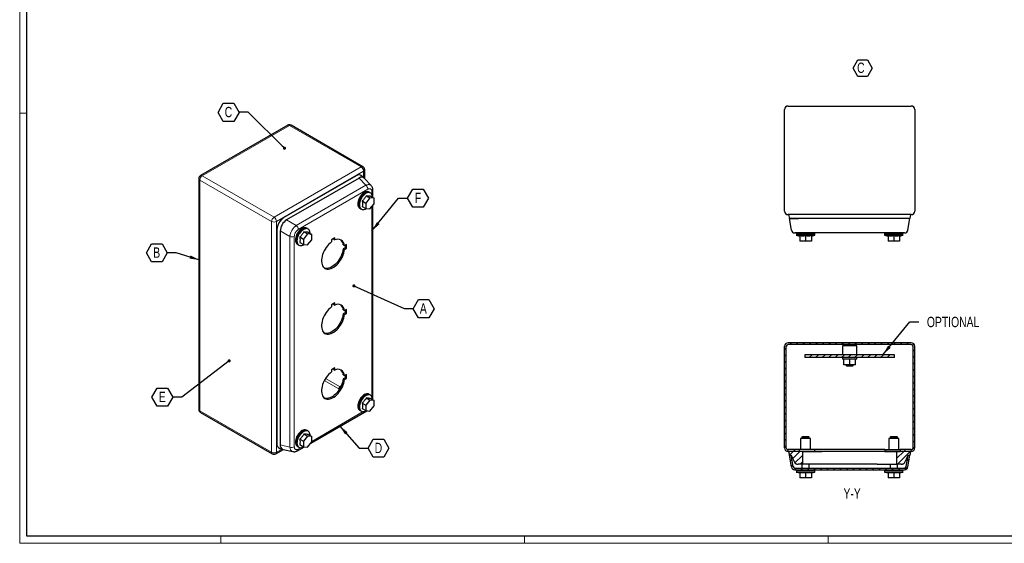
# Model space of a CAD drawing. Header units: millimetres. Extents: x 0 to 1189, y 0 to 841.
# Tile 1 of 3: x 0 to 681, y 0 to 362. Entities that reach past the tile are written whole.
import ezdxf

# ---------------------------------------------------------------- set-up
doc = ezdxf.new("R2010")
doc.units = ezdxf.units.MM
doc.layers.add('SLD-0_0', color=7, linetype='Continuous')
doc.styles.add('SLDTEXTSTYLE4', font='TXT', dxfattribs={"width": 0.75})
doc.dimstyles.new('SLDDIMSTYLE3', dxfattribs={"dimtxt": 0.18, "dimasz": 2.17094, "dimexe": 0, "dimexo": 0.0625, "dimgap": 0, "dimtad": 0, "dimtih": 1, "dimtoh": 1, "dimdec": 0, "dimrnd": 1e-09, "dimzin": 0, "dimdsep": 46, "dimtxsty": 'Standard', "dimblk1": 'DOT', "dimblk2": 'DOT', "dimsah": 1, "dimcen": 0.09, "dimadec": 0, "dimazin": 0, "dimtfac": 2.17094, "dimtdec": 0, "dimtofl": 0, "dimtmove": 0, "dimatfit": 3, "dimldrblk": 'DOT', "dimfxl": 1, "dimfrac": 2, "dimtolj": 1, "dimtzin": 0, "dimarcsym": 0})
doc.dimstyles.new('SLDDIMSTYLE4', dxfattribs={"dimtxt": 0.18, "dimasz": 7.055556, "dimexe": 0, "dimexo": 0.0625, "dimgap": 0, "dimtad": 0, "dimtih": 1, "dimtoh": 1, "dimdec": 0, "dimrnd": 1e-09, "dimzin": 0, "dimdsep": 46, "dimtxsty": 'Standard', "dimsah": 1, "dimcen": 0.09, "dimadec": 0, "dimazin": 0, "dimtfac": 7.055556, "dimtdec": 0, "dimtofl": 0, "dimtmove": 0, "dimatfit": 3, "dimfxl": 1, "dimfrac": 2, "dimtolj": 1, "dimtzin": 0, "dimarcsym": 0})

# ---------------------------------------------------------------- blocks, each defined once
blk = doc.blocks.new('SW_NOTE_0_6')
at = {"layer": 'SLD-0_0', "color": 0}
for p, q in [((-2.81, 5.32), (0.49, 11.05)), ((0.49, 11.05), (7.11, 11.05)), ((7.11, 11.05), (10.41, 5.32)), ((0.49, -0.4), (-2.81, 5.32)), ((10.41, 5.32), (7.11, -0.4)), ((7.11, -0.4), (0.49, -0.4))]:
    blk.add_line(p, q, dxfattribs=at)
at = {"layer": 'SLD-0_0', "color": 0, "insert": (0, 9.21), "char_height": 7.14, "attachment_point": 1, "style": 'SLDTEXTSTYLE4'}
blk.add_mtext('C', dxfattribs=at)
blk = doc.blocks.new('SW_NOTE_0_12')
at = {"layer": 'SLD-0_0', "color": 0}
for p, q in [((-14.45, -0.12), (-10.84, 6.14)), ((-10.84, 6.14), (-3.61, 6.14)), ((-3.61, 6.14), (0, -0.12)), ((-10.84, -6.38), (-14.45, -0.12)), ((-3.61, -6.38), (-10.84, -6.38)), ((0, -0.12), (-3.61, -6.38))]:
    blk.add_line(p, q, dxfattribs=at)
at = {"layer": 'SLD-0_0', "color": 0, "insert": (-7.3, 3.66), "char_height": 7.14, "attachment_point": 2, "style": 'SLDTEXTSTYLE4'}
blk.add_mtext('C', dxfattribs=at)
blk = doc.blocks.new('_Dot')
at = {"color": 0, "linetype": 'ByBlock', "lineweight": -2}
blk.add_line((-0.5, 0), (-1, 0), dxfattribs=at)
at = {"color": 0, "linetype": 'ByBlock', "const_width": 0.5}
blk.add_lwpolyline([(-0.25, 0, 1), (0.25, 0, 1)], format="xyb", close=True, dxfattribs=at)
blk = doc.blocks.new('SW_NOTE_0_13')
at = {"layer": 'SLD-0_0', "color": 0}
for p, q in [((-14.45, -0.12), (-10.84, 6.14)), ((-10.84, 6.14), (-3.61, 6.14)), ((-3.61, 6.14), (0, -0.12)), ((-10.84, -6.38), (-14.45, -0.12)), ((-3.61, -6.38), (-10.84, -6.38)), ((0, -0.12), (-3.61, -6.38))]:
    blk.add_line(p, q, dxfattribs=at)
at = {"layer": 'SLD-0_0', "color": 0, "insert": (-7.28, 3.66), "char_height": 7.14, "attachment_point": 2, "style": 'SLDTEXTSTYLE4'}
blk.add_mtext('B', dxfattribs=at)
blk = doc.blocks.new('SW_NOTE_0_14')
at = {"layer": 'SLD-0_0', "color": 0}
for p, q in [((-14.45, -0.12), (-10.84, 6.14)), ((-10.84, 6.14), (-3.61, 6.14)), ((-3.61, 6.14), (0, -0.12)), ((-10.84, -6.38), (-14.45, -0.12)), ((-3.61, -6.38), (-10.84, -6.38)), ((0, -0.12), (-3.61, -6.38))]:
    blk.add_line(p, q, dxfattribs=at)
at = {"layer": 'SLD-0_0', "color": 0, "insert": (-7.21, 3.66), "char_height": 7.14, "attachment_point": 2, "style": 'SLDTEXTSTYLE4'}
blk.add_mtext('E', dxfattribs=at)
blk = doc.blocks.new('SW_NOTE_0_15')
at = {"layer": 'SLD-0_0', "color": 0}
for p, q in [((0, -0.12), (3.61, 6.14)), ((3.61, 6.14), (10.84, 6.14)), ((10.84, 6.14), (14.45, -0.12)), ((3.61, -6.38), (0, -0.12)), ((10.84, -6.38), (3.61, -6.38)), ((14.45, -0.12), (10.84, -6.38))]:
    blk.add_line(p, q, dxfattribs=at)
at = {"layer": 'SLD-0_0', "color": 0, "insert": (7.14, 3.66), "char_height": 7.14, "attachment_point": 2, "style": 'SLDTEXTSTYLE4'}
blk.add_mtext('D', dxfattribs=at)
blk = doc.blocks.new('SW_NOTE_0_16')
at = {"layer": 'SLD-0_0', "color": 0}
for p, q in [((0, -0.12), (3.61, 6.14)), ((3.61, 6.14), (10.84, 6.14)), ((10.84, 6.14), (14.45, -0.12)), ((3.61, -6.38), (0, -0.12)), ((10.84, -6.38), (3.61, -6.38)), ((14.45, -0.12), (10.84, -6.38))]:
    blk.add_line(p, q, dxfattribs=at)
at = {"layer": 'SLD-0_0', "color": 0, "insert": (6.94, 3.66), "char_height": 7.14, "attachment_point": 2, "style": 'SLDTEXTSTYLE4'}
blk.add_mtext('A', dxfattribs=at)
blk = doc.blocks.new('SW_NOTE_0_17')
at = {"layer": 'SLD-0_0', "color": 0}
for p, q in [((0, -0.12), (3.61, 6.14)), ((3.61, 6.14), (10.84, 6.14)), ((10.84, 6.14), (14.45, -0.12)), ((3.61, -6.38), (0, -0.12)), ((10.84, -6.38), (3.61, -6.38)), ((14.45, -0.12), (10.84, -6.38))]:
    blk.add_line(p, q, dxfattribs=at)
at = {"layer": 'SLD-0_0', "color": 0, "insert": (7.15, 3.66), "char_height": 7.14, "attachment_point": 2, "style": 'SLDTEXTSTYLE4'}
blk.add_mtext('F', dxfattribs=at)

msp = doc.modelspace()

# ---------------------------------------------------------------- hatches: boundary and pattern name
at = {"linetype": 'Continuous', "lineweight": 18}
h = msp.add_hatch(dxfattribs=at)
h.set_pattern_fill('ANSI31', style=0)
edge = h.paths.add_edge_path(flags=0)
edge.add_line((528.813, 135.998), (528.813, 65.798))
edge.add_arc((531.213, 65.798), 2.4, 180, 270)
edge.add_line((531.213, 63.398), (538.813, 63.398))
edge.add_line((538.813, 63.398), (538.813, 64.598))
edge.add_line((538.813, 64.598), (531.213, 64.598))
edge.add_arc((531.213, 65.798), 1.2, 180, 270, ccw=False)
edge.add_line((530.013, 65.798), (530.013, 135.998))
edge.add_arc((531.213, 135.998), 1.2, 90, 180, ccw=False)
edge.add_line((531.213, 137.198), (616.413, 137.198))
edge.add_arc((616.413, 135.998), 1.2, 0, 90, ccw=False)
edge.add_line((617.613, 135.998), (617.613, 65.798))
edge.add_arc((616.413, 65.798), 1.2, 270, 360, ccw=False)
edge.add_line((616.413, 64.598), (608.813, 64.598))
edge.add_line((608.813, 64.598), (608.813, 63.398))
edge.add_line((608.813, 63.398), (616.413, 63.398))
edge.add_arc((616.413, 65.798), 2.4, 270, 360)
edge.add_line((618.813, 65.798), (618.813, 135.998))
edge.add_arc((616.413, 135.998), 2.4, 0, 90)
edge.add_line((616.413, 138.398), (531.213, 138.398))
edge.add_arc((531.213, 135.998), 2.4, 90, 180)
h = msp.add_hatch(dxfattribs=at)
h.set_pattern_fill('ANSI31', style=0)
h.paths.add_polyline_path([(604.813, 130.198), (542.813, 130.198), (542.813, 128.198), (604.813, 128.198)], flags=0)
h = msp.add_hatch(dxfattribs=at)
h.set_pattern_fill('ANSI31', style=0)
edge = h.paths.add_edge_path(flags=0)
edge.add_line((541.103, 54.67), (541.103, 63.398))
edge.add_line((541.103, 63.398), (531.552, 63.398))
edge.add_line((531.552, 63.398), (532.105, 60.698))
edge.add_line((532.105, 60.698), (533.367, 60.698))
edge.add_spline(control_points=[(533.367, 60.698), (534.137, 59.07), (534.908, 57.442), (535.678, 55.814), (536.019, 55.095), (536.691, 54.67), (537.486, 54.67), (537.692, 54.67), (537.897, 54.67), (538.103, 54.67)], knot_values=[0, 0, 0, 0, 0.652778, 0.652778, 0.652778, 0.9255103, 0.9255103, 0.9255103, 1, 1, 1, 1], weights=[1, 1, 1, 1, 0.896625, 0.896625, 1, 1, 1, 1], degree=3, periodic=0)
edge.add_line((538.103, 54.67), (541.103, 54.67))
h = msp.add_hatch(dxfattribs=at)
h.set_pattern_fill('ANSI31', style=0)
edge = h.paths.add_edge_path(flags=0)
edge.add_line((606.523, 63.398), (606.523, 54.67))
edge.add_line((606.523, 54.67), (609.523, 54.67))
edge.add_spline(control_points=[(609.523, 54.67), (609.728, 54.67), (609.934, 54.67), (610.139, 54.67), (610.935, 54.67), (611.607, 55.095), (611.947, 55.814), (612.718, 57.442), (613.488, 59.07), (614.259, 60.698)], knot_values=[0, 0, 0, 0, 0.0744897, 0.0744897, 0.0744897, 0.347222, 0.347222, 0.347222, 1, 1, 1, 1], weights=[1, 1, 1, 1, 0.896625, 0.896625, 1, 1, 1, 1], degree=3, periodic=0)
edge.add_line((614.259, 60.698), (615.52, 60.698))
edge.add_line((615.52, 60.698), (616.074, 63.398))
edge.add_line((616.074, 63.398), (606.523, 63.398))
h = msp.add_hatch(dxfattribs=at)
h.set_pattern_fill('ANSI31', style=0)
edge = h.paths.add_edge_path(flags=0)
edge.add_line((535.915, 50.698), (611.711, 50.698))
edge.add_arc((611.711, 53.098), 2.4, 270, 350)
edge.add_line((614.074, 52.681), (615.488, 60.698))
edge.add_line((615.488, 60.698), (614.269, 60.698))
edge.add_line((614.269, 60.698), (612.892, 52.89))
edge.add_arc((611.711, 53.098), 1.2, 270, 350, ccw=False)
edge.add_line((611.711, 51.898), (535.915, 51.898))
edge.add_arc((535.915, 53.098), 1.2, 190, 270, ccw=False)
edge.add_line((534.733, 52.89), (533.356, 60.698))
edge.add_line((533.356, 60.698), (532.138, 60.698))
edge.add_line((532.138, 60.698), (533.551, 52.681))
edge.add_arc((535.915, 53.098), 2.4, 190, 270)

# ---------------------------------------------------------------- linework, layer by layer
at = {"color": 7, "linetype": 'Continuous', "lineweight": 18}
for p, q in [((0.003, 840.919), (0.003, -0.081)), ((5.003, 296.919), (0.003, 296.919)), ((1184.003, 4.919), (5.003, 4.919)), ((139.003, 4.919), (139.003, -0.081)), ((349.003, 4.919), (349.003, -0.081)), ((559.003, 4.919), (559.003, -0.081)), ((0.003, -0.081), (1189.003, -0.081))]:
    msp.add_line(p, q, dxfattribs=at)
at = {"color": 7, "linetype": 'Continuous', "lineweight": 25}
for p, q in [((5.003, 4.919), (5.003, 835.919)), ((528.813, 229.343), (528.813, 299.543)), ((531.213, 301.943), (616.413, 301.943)), ((618.813, 299.543), (618.813, 229.343)), ((185.269, 288.683), (125.023, 253.904)), ((237.307, 260.027), (187.668, 288.683)), ((232.726, 253.761), (182.637, 224.845)), ((234.636, 252.207), (184.547, 223.291)), ((238.193, 252.207), (236.609, 253.749)), ((238.268, 252.105), (238.197, 252.178)), ((243.064, 246.966), (238.269, 252.104)), ((238.507, 251.849), (238.507, 257.949)), ((123.823, 251.826), (123.823, 92.437)), ((242.189, 238.451), (239.36, 234.933)), ((239.674, 239.903), (242.189, 238.451)), ((241.853, 242.263), (241.428, 242.508)), ((242.136, 242.042), (241.828, 242.22)), ((245.017, 238.198), (242.189, 238.451)), ((242.503, 239.65), (245.017, 238.198)), ((244.163, 238.691), (244.163, 243.857)), ((236.846, 236.384), (239.36, 234.933)), ((236.846, 232.613), (239.36, 231.161)), ((239.36, 234.933), (239.36, 231.161)), ((242.189, 230.908), (245.017, 234.427)), ((244.163, 99.063), (244.163, 233.364)), ((245.017, 234.427), (245.017, 238.198)), ((235.029, 231.423), (235.453, 231.178)), ((235.478, 231.221), (235.786, 231.044)), ((239.36, 231.161), (242.189, 230.908)), ((616.413, 226.943), (531.213, 226.943)), ((531.552, 226.943), (532.105, 224.243)), ((538.394, 226.943), (531.552, 226.943)), ((538.313, 226.943), (538.313, 226.943)), ((609.231, 226.943), (538.394, 226.943)), ((616.074, 226.943), (609.231, 226.943)), ((609.313, 226.943), (609.313, 226.943)), ((615.52, 224.243), (616.074, 226.943)), ((538.394, 224.243), (532.105, 224.243)), ((533.551, 216.226), (532.138, 224.243)), ((532.138, 224.243), (538.358, 224.243)), ((609.231, 224.243), (538.394, 224.243)), ((615.52, 224.243), (609.231, 224.243)), ((615.488, 224.243), (609.268, 224.243)), ((614.074, 216.226), (615.488, 224.243)), ((177.799, 216.464), (177.799, 68.804)), ((180.099, 215.588), (180.099, 67.928)), ((193.712, 211.484), (196.227, 210.032)), ((199.055, 213.551), (196.227, 210.032)), ((196.541, 215.002), (199.055, 213.551)), ((198.719, 217.363), (198.295, 217.608)), ((199.002, 217.142), (198.694, 217.32)), ((201.883, 213.298), (199.055, 213.551)), ((199.369, 214.749), (201.883, 213.298)), ((201.883, 209.526), (201.883, 213.298)), ((536.913, 214.243), (536.913, 213.643)), ((549.713, 213.643), (536.913, 213.643)), ((536.913, 212.643), (539.313, 212.045)), ((549.713, 212.643), (536.913, 212.643)), ((536.963, 213.643), (536.963, 212.643)), ((539.313, 212.199), (539.313, 208.643)), ((607.854, 214.243), (539.771, 214.243)), ((543.313, 212.199), (543.313, 208.643)), ((547.313, 212.045), (549.713, 212.643)), ((547.313, 212.199), (547.313, 208.643)), ((549.663, 212.643), (549.663, 213.643)), ((549.713, 213.643), (549.713, 214.243)), ((597.913, 214.243), (597.913, 213.643)), ((610.713, 213.643), (597.913, 213.643)), ((597.913, 212.643), (600.313, 212.045)), ((610.713, 212.643), (597.913, 212.643)), ((597.963, 213.643), (597.963, 212.643)), ((600.313, 212.199), (600.313, 208.643)), ((604.313, 212.199), (604.313, 208.643)), ((608.313, 212.045), (610.713, 212.643)), ((608.313, 212.199), (608.313, 208.643)), ((610.663, 212.643), (610.663, 213.643)), ((610.713, 213.643), (610.713, 214.243)), ((191.895, 206.522), (192.32, 206.278)), ((192.345, 206.321), (192.653, 206.143)), ((193.712, 207.712), (196.227, 206.261)), ((196.227, 210.032), (196.227, 206.261)), ((196.227, 206.261), (199.055, 206.008)), ((199.055, 206.008), (201.883, 209.526)), ((217.829, 210.981), (215.495, 209.634)), ((215.495, 209.634), (215.495, 208.065)), ((216.98, 210.491), (216.98, 209.902)), ((216.98, 209.902), (217.829, 209.412)), ((217.829, 209.412), (217.829, 210.981)), ((223.718, 206.011), (224.567, 205.521)), ((225.925, 206.306), (224.567, 205.521)), ((225.077, 205.816), (225.077, 204.101)), ((225.925, 203.611), (225.925, 206.306)), ((543.313, 208.643), (539.313, 208.643)), ((547.313, 208.643), (543.313, 208.643)), ((604.313, 208.643), (600.313, 208.643)), ((608.313, 208.643), (604.313, 208.643)), ((225.077, 204.101), (223.718, 203.317)), ((223.718, 203.317), (224.567, 202.827)), ((224.567, 202.827), (225.925, 203.611)), ((225.077, 204.101), (225.925, 203.611)), ((217.829, 166.071), (215.495, 164.724)), ((215.495, 164.724), (215.495, 163.156)), ((216.98, 165.582), (216.98, 164.993)), ((216.98, 164.993), (217.829, 164.503)), ((217.829, 164.503), (217.829, 166.071)), ((223.718, 161.102), (224.567, 160.612)), ((225.077, 159.191), (223.718, 158.407)), ((223.718, 158.407), (224.567, 157.917)), ((225.925, 161.396), (224.567, 160.612)), ((224.567, 157.917), (225.925, 158.701)), ((225.077, 160.906), (225.077, 159.191)), ((225.077, 159.191), (225.925, 158.701)), ((225.925, 158.701), (225.925, 161.396)), ((616.413, 138.398), (531.213, 138.398)), ((616.413, 137.198), (531.213, 137.198)), ((568.813, 136.198), (568.813, 130.198)), ((578.813, 136.198), (568.813, 136.198)), ((570.813, 137.198), (570.813, 136.198)), ((576.813, 136.198), (576.813, 137.198)), ((578.813, 130.198), (578.813, 136.198)), ((528.813, 65.798), (528.813, 135.998)), ((530.013, 65.798), (530.013, 135.998)), ((542.813, 130.198), (542.813, 128.198)), ((604.813, 130.198), (542.813, 130.198)), ((604.813, 128.198), (604.813, 130.198)), ((617.613, 65.798), (617.613, 135.998)), ((618.813, 65.798), (618.813, 135.998)), ((604.813, 128.198), (542.813, 128.198)), ((568.813, 128.198), (568.813, 127.198)), ((578.813, 127.198), (568.813, 127.198)), ((569.813, 123.198), (569.813, 127.198)), ((573.813, 123.198), (569.813, 123.198)), ((571.313, 123.198), (571.313, 122.698)), ((571.313, 122.698), (571.813, 122.198)), ((571.313, 122.698), (576.313, 122.698)), ((573.813, 123.198), (573.813, 127.198)), ((577.813, 123.198), (573.813, 123.198)), ((575.813, 122.198), (576.313, 122.698)), ((576.313, 122.698), (576.313, 123.198)), ((577.813, 123.198), (577.813, 127.198)), ((578.813, 127.198), (578.813, 128.198)), ((217.829, 121.162), (215.495, 119.815)), ((215.495, 119.815), (215.495, 118.246)), ((216.98, 120.672), (216.98, 120.083)), ((216.98, 120.083), (217.829, 119.593)), ((217.829, 119.593), (217.829, 121.162)), ((223.718, 116.192), (224.567, 115.702)), ((225.925, 116.486), (224.567, 115.702)), ((225.077, 115.996), (225.077, 114.281)), ((225.925, 113.792), (225.925, 116.486)), ((575.813, 122.198), (571.813, 122.198)), ((225.077, 114.281), (223.718, 113.497)), ((223.718, 113.497), (224.567, 113.007)), ((224.567, 113.007), (225.925, 113.792)), ((225.077, 114.281), (225.925, 113.792)), ((220.551, 105.909), (220.551, 105.586)), ((222.246, 108.521), (221.965, 108.359)), ((241.853, 102.635), (241.428, 102.88)), ((242.136, 102.414), (241.828, 102.592)), ((236.846, 96.756), (239.36, 95.304)), ((242.189, 98.823), (239.36, 95.304)), ((239.36, 95.304), (239.36, 91.533)), ((239.674, 100.274), (242.189, 98.823)), ((245.017, 98.57), (242.189, 98.823)), ((242.503, 100.021), (245.017, 98.57)), ((245.017, 94.798), (245.017, 98.57)), ((125.023, 90.359), (174.662, 61.703)), ((201.291, 69.161), (239.952, 91.48)), ((235.029, 91.794), (235.453, 91.549)), ((235.478, 91.593), (235.786, 91.415)), ((236.846, 92.984), (239.36, 91.533)), ((239.36, 91.533), (242.189, 91.28)), ((242.189, 91.28), (245.017, 94.798)), ((196.541, 75.374), (199.055, 73.922)), ((198.719, 77.734), (198.295, 77.979)), ((199.002, 77.513), (198.694, 77.691)), ((199.369, 75.121), (201.883, 73.669)), ((193.712, 71.855), (196.227, 70.404)), ((193.712, 68.084), (196.227, 66.632)), ((199.055, 73.922), (196.227, 70.404)), ((196.227, 70.404), (196.227, 66.632)), ((201.883, 73.669), (199.055, 73.922)), ((199.055, 66.379), (201.883, 69.898)), ((201.883, 69.898), (201.883, 73.669)), ((539.813, 72.218), (539.813, 64.598)), ((546.813, 72.218), (539.813, 72.218)), ((541.313, 73.698), (540.813, 73.198)), ((540.813, 73.198), (540.813, 72.218)), ((545.813, 73.198), (540.813, 73.198)), ((541.313, 73.698), (545.313, 73.698)), ((545.813, 73.198), (545.313, 73.698)), ((545.813, 72.218), (545.813, 73.198)), ((546.813, 64.598), (546.813, 72.218)), ((600.813, 72.218), (600.813, 64.598)), ((607.813, 72.218), (600.813, 72.218)), ((602.313, 73.698), (601.813, 73.198)), ((601.813, 73.198), (601.813, 72.218)), ((606.813, 73.198), (601.813, 73.198)), ((602.313, 73.698), (606.313, 73.698)), ((606.813, 73.198), (606.313, 73.698)), ((606.813, 72.218), (606.813, 73.198)), ((607.813, 64.598), (607.813, 72.218)), ((177.062, 61.703), (182.346, 64.753)), ((179.758, 65.445), (181.9, 64.84)), ((182.088, 64.813), (188.853, 63.249)), ((191.895, 66.894), (192.32, 66.649)), ((192.094, 63.852), (196.819, 66.579)), ((192.345, 66.692), (192.653, 66.515)), ((196.227, 66.632), (199.055, 66.379)), ((538.813, 64.598), (531.213, 64.598)), ((538.813, 63.398), (531.213, 63.398)), ((541.103, 63.398), (531.552, 63.398)), ((531.552, 63.398), (532.105, 60.698)), ((538.313, 63.398), (538.313, 63.398)), ((538.813, 64.598), (538.813, 63.398)), ((543.413, 64.598), (538.813, 64.598)), ((543.413, 63.398), (538.813, 63.398)), ((541.103, 63.398), (541.103, 54.67)), ((541.103, 63.398), (554.703, 63.398)), ((549.413, 64.598), (543.413, 64.598)), ((549.413, 63.398), (543.413, 63.398)), ((548.313, 63.398), (548.313, 63.398)), ((549.413, 64.598), (549.413, 63.398)), ((598.213, 64.598), (549.413, 64.598)), ((598.213, 63.398), (549.413, 63.398)), ((592.923, 63.398), (554.703, 63.398)), ((606.523, 63.398), (592.923, 63.398)), ((598.213, 64.598), (598.213, 63.398)), ((598.213, 64.598), (604.213, 64.598)), ((598.213, 63.398), (604.213, 63.398)), ((599.313, 63.398), (599.313, 63.398)), ((604.213, 64.598), (608.813, 64.598)), ((604.213, 63.398), (608.813, 63.398)), ((606.523, 54.67), (606.523, 63.398)), ((616.074, 63.398), (606.523, 63.398)), ((608.813, 64.598), (608.813, 63.398)), ((616.413, 64.598), (608.813, 64.598)), ((616.413, 63.398), (608.813, 63.398)), ((609.313, 63.398), (609.313, 63.398)), ((615.52, 60.698), (616.074, 63.398)), ((532.105, 60.698), (533.367, 60.698)), ((533.551, 52.681), (532.138, 60.698)), ((532.138, 60.698), (533.356, 60.698)), ((534.733, 52.89), (533.356, 60.698)), ((541.103, 54.67), (538.103, 54.67)), ((540.813, 54.67), (540.813, 51.898)), ((554.703, 54.67), (541.103, 54.67)), ((545.813, 51.898), (545.813, 54.67)), ((592.923, 54.67), (554.703, 54.67)), ((592.923, 54.67), (606.523, 54.67)), ((601.813, 54.67), (601.813, 51.898)), ((609.523, 54.67), (606.523, 54.67)), ((606.813, 51.898), (606.813, 54.67)), ((612.892, 52.89), (614.269, 60.698)), ((614.074, 52.681), (615.488, 60.698)), ((614.259, 60.698), (615.52, 60.698)), ((614.269, 60.698), (615.488, 60.698)), ((535.915, 51.898), (611.711, 51.898)), ((535.915, 50.698), (611.711, 50.698)), ((536.913, 50.698), (536.913, 50.098)), ((549.713, 50.098), (536.913, 50.098)), ((536.913, 49.098), (539.313, 48.5)), ((549.713, 49.098), (536.913, 49.098)), ((536.963, 50.098), (536.963, 49.098)), ((539.313, 48.654), (539.313, 45.098)), ((543.313, 48.654), (543.313, 45.098)), ((547.313, 48.5), (549.713, 49.098)), ((547.313, 48.654), (547.313, 45.098)), ((549.663, 49.098), (549.663, 50.098)), ((549.713, 50.098), (549.713, 50.698)), ((597.913, 50.698), (597.913, 50.098)), ((610.713, 50.098), (597.913, 50.098)), ((597.913, 49.098), (600.313, 48.5)), ((610.713, 49.098), (597.913, 49.098)), ((597.963, 50.098), (597.963, 49.098)), ((600.313, 48.654), (600.313, 45.098)), ((604.313, 48.654), (604.313, 45.098)), ((608.313, 48.5), (610.713, 49.098)), ((608.313, 48.654), (608.313, 45.098)), ((610.663, 49.098), (610.663, 50.098)), ((610.713, 50.098), (610.713, 50.698)), ((543.313, 45.098), (539.313, 45.098)), ((547.313, 45.098), (543.313, 45.098)), ((604.313, 45.098), (600.313, 45.098)), ((608.313, 45.098), (604.313, 45.098)), ((1184.003, 4.919), (5.003, 4.919))]:
    msp.add_line(p, q, dxfattribs=at)
at = {"color": 8, "linetype": 'Continuous', "lineweight": 18}
for p, q in [((186.468, 288.565), (126.223, 253.786)), ((236.107, 259.909), (186.468, 288.565)), ((175.862, 225.13), (236.107, 259.909)), ((126.223, 253.786), (175.862, 225.13)), ((237.804, 256.969), (177.559, 222.19)), ((239.331, 247.191), (234.662, 252.195)), ((237.804, 252.585), (237.804, 256.969)), ((174.165, 222.19), (124.526, 250.846)), ((124.526, 250.846), (124.526, 91.457)), ((191.189, 219.4), (239.331, 247.191)), ((240.733, 244.452), (192.591, 216.66)), ((243.46, 240.892), (243.46, 242.877)), ((243.46, 101.264), (243.46, 232.49)), ((174.165, 62.801), (174.165, 222.19)), ((177.559, 222.19), (177.559, 62.801)), ((191.189, 219.4), (184.521, 223.249)), ((186.79, 211.782), (180.122, 215.631)), ((186.79, 66.37), (186.79, 211.782)), ((189.864, 211.937), (189.864, 66.525)), ((210.601, 112.305), (220.635, 106.512)), ((221.483, 107.982), (211.449, 113.775)), ((124.526, 91.457), (174.165, 62.801)), ((201.883, 70.315), (237.444, 90.844)), ((177.559, 62.801), (181.356, 64.994)), ((186.79, 66.37), (180.122, 67.911)), ((192.591, 64.95), (194.311, 65.943))]:
    msp.add_line(p, q, dxfattribs=at)
at = {"color": 7, "linetype": 'Continuous', "lineweight": 25, "flags": 128}
for points in [[(241.428, 242.508), (241.091, 242.666), (240.491, 242.798), (239.833, 242.778), (239.134, 242.608), (238.411, 242.292), (237.683, 241.838), (236.97, 241.258), (236.289, 240.567), (235.658, 239.782), (235.094, 238.925), (234.611, 238.016), (234.222, 237.081), (233.936, 236.142), (233.762, 235.225), (233.703, 234.353)], [(242.187, 242.025), (242.04, 242.142), (241.515, 242.421), (240.916, 242.553), (240.258, 242.533), (239.558, 242.364), (238.835, 242.048), (238.107, 241.594), (237.394, 241.013), (236.713, 240.322), (236.082, 239.537), (235.518, 238.68), (235.035, 237.772), (234.646, 236.836), (234.36, 235.897), (234.186, 234.98), (234.127, 234.108)], [(241.828, 242.22), (241.493, 242.376), (240.898, 242.507), (240.245, 242.488), (239.551, 242.319), (238.834, 242.006), (238.112, 241.555), (237.404, 240.98), (236.728, 240.294), (236.102, 239.515), (235.543, 238.665), (235.063, 237.763), (234.677, 236.835), (234.394, 235.904), (234.221, 234.994), (234.163, 234.129)], [(243.885, 238.852), (243.871, 239.337), (243.754, 240.1), (243.523, 240.764), (243.185, 241.314), (242.747, 241.733), (242.222, 242.013), (241.623, 242.144), (240.965, 242.125), (240.265, 241.955), (239.542, 241.639), (238.815, 241.185), (238.101, 240.605), (237.42, 239.914), (236.789, 239.129), (236.225, 238.272), (235.742, 237.363), (235.353, 236.428), (235.067, 235.489), (234.893, 234.572), (234.835, 233.7), (234.835, 233.7)], [(234.835, 233.7), (234.893, 232.896), (235.067, 232.18), (235.353, 231.571), (235.742, 231.085), (236.225, 230.734), (236.789, 230.528), (237.42, 230.471), (238.101, 230.566), (238.815, 230.81), (239.47, 231.151)], [(198.295, 217.608), (197.957, 217.765), (197.358, 217.897), (196.7, 217.878), (196, 217.708), (195.277, 217.392), (194.55, 216.938), (193.836, 216.358), (193.155, 215.667), (192.524, 214.882), (191.96, 214.024), (191.477, 213.116), (191.088, 212.18), (190.803, 211.242), (190.628, 210.325), (190.57, 209.453)], [(199.053, 217.125), (198.907, 217.241), (198.382, 217.52), (197.782, 217.652), (197.124, 217.633), (196.425, 217.463), (195.702, 217.147), (194.974, 216.693), (194.26, 216.113), (193.579, 215.422), (192.949, 214.637), (192.385, 213.779), (191.902, 212.871), (191.512, 211.936), (191.227, 210.997), (191.053, 210.08), (190.994, 209.208)], [(198.694, 217.32), (198.359, 217.476), (197.765, 217.607), (197.112, 217.587), (196.418, 217.419), (195.7, 217.105), (194.978, 216.655), (194.27, 216.079), (193.595, 215.393), (192.969, 214.615), (192.409, 213.764), (191.93, 212.863), (191.544, 211.935), (191.26, 211.003), (191.087, 210.093), (191.029, 209.228)], [(200.752, 213.951), (200.737, 214.437), (200.621, 215.199), (200.39, 215.864), (200.051, 216.413), (199.614, 216.833), (199.089, 217.112), (198.489, 217.244), (197.831, 217.225), (197.132, 217.055), (196.409, 216.739), (195.681, 216.285), (194.967, 215.705), (194.287, 215.013), (193.656, 214.229), (193.092, 213.371), (192.609, 212.463), (192.219, 211.527), (191.934, 210.589), (191.76, 209.672), (191.701, 208.8), (191.701, 208.8)], [(191.701, 208.8), (191.76, 207.995), (191.934, 207.279), (192.219, 206.67), (192.609, 206.184), (193.092, 205.833), (193.656, 205.627), (194.287, 205.571), (194.967, 205.666), (195.681, 205.909), (196.336, 206.251)], [(215.495, 208.065), (214.536, 207.278), (213.609, 206.375), (212.728, 205.371), (211.906, 204.279), (211.155, 203.118), (210.488, 201.904), (209.913, 200.655), (209.44, 199.39), (209.076, 198.129), (208.826, 196.89), (208.693, 195.692), (208.681, 194.553), (208.789, 193.49), (209.015, 192.52), (209.357, 191.656), (209.808, 190.911), (210.363, 190.298), (211.012, 189.825), (211.746, 189.499), (212.555, 189.325), (213.425, 189.306), (214.344, 189.443), (215.297, 189.732), (216.272, 190.17), (217.252, 190.75), (218.223, 191.463), (219.171, 192.299), (220.081, 193.245), (220.94, 194.287), (221.734, 195.409), (222.452, 196.594), (223.082, 197.825), (223.617, 199.083), (224.046, 200.348), (224.364, 201.602), (224.567, 202.827)], [(223.718, 203.317), (223.516, 202.092), (223.197, 200.838), (222.768, 199.572), (222.234, 198.315), (221.603, 197.084), (220.885, 195.899), (220.091, 194.777), (219.233, 193.735), (218.323, 192.789), (217.375, 191.953), (216.403, 191.24), (215.423, 190.66), (214.449, 190.222), (213.495, 189.932), (212.576, 189.796), (211.706, 189.815), (210.898, 189.989), (210.604, 190.097)], [(215.495, 163.156), (214.536, 162.368), (213.609, 161.465), (212.728, 160.461), (211.906, 159.37), (211.155, 158.208), (210.488, 156.994), (209.913, 155.745), (209.44, 154.48), (209.076, 153.219), (208.826, 151.98), (208.693, 150.782), (208.681, 149.643), (208.789, 148.581), (209.015, 147.61), (209.357, 146.746), (209.808, 146.002), (210.363, 145.388), (211.012, 144.915), (211.746, 144.589), (212.555, 144.415), (213.425, 144.397), (214.344, 144.533), (215.297, 144.822), (216.272, 145.26), (217.252, 145.84), (218.223, 146.553), (219.171, 147.389), (220.081, 148.336), (220.94, 149.377), (221.734, 150.499), (222.452, 151.685), (223.082, 152.915), (223.617, 154.173), (224.046, 155.438), (224.364, 156.693), (224.567, 157.917)], [(223.718, 158.407), (223.516, 157.183), (223.197, 155.928), (222.768, 154.663), (222.234, 153.405), (221.603, 152.175), (220.885, 150.989), (220.091, 149.867), (219.233, 148.825), (218.323, 147.879), (217.375, 147.043), (216.403, 146.33), (215.423, 145.75), (214.449, 145.312), (213.495, 145.023), (212.576, 144.886), (211.706, 144.905), (210.898, 145.079), (210.604, 145.187)], [(215.495, 118.246), (214.536, 117.459), (213.609, 116.556), (212.728, 115.551), (211.906, 114.46), (211.155, 113.298), (210.488, 112.084), (209.913, 110.835), (209.44, 109.571), (209.076, 108.309), (208.826, 107.071), (208.693, 105.873), (208.681, 104.734), (208.789, 103.671), (209.015, 102.7), (209.357, 101.836), (209.808, 101.092), (210.363, 100.478), (211.012, 100.005), (211.746, 99.679), (212.555, 99.506), (213.425, 99.487), (214.344, 99.623), (215.297, 99.912), (216.272, 100.35), (217.252, 100.93), (218.223, 101.644), (219.171, 102.48), (220.081, 103.426), (220.94, 104.468), (221.734, 105.59), (222.452, 106.775), (223.082, 108.006), (223.617, 109.263), (224.046, 110.529), (224.364, 111.783), (224.567, 113.007)], [(223.718, 113.497), (223.516, 112.273), (223.197, 111.018), (222.768, 109.753), (222.234, 108.495), (221.603, 107.265), (220.885, 106.08), (220.091, 104.958), (219.233, 103.916), (218.323, 102.97), (217.375, 102.134), (216.403, 101.42), (215.423, 100.84), (214.449, 100.402), (213.495, 100.113), (212.576, 99.977), (211.706, 99.996), (210.898, 100.169), (210.604, 100.278)], [(241.428, 102.88), (241.091, 103.037), (240.491, 103.169), (239.833, 103.15), (239.134, 102.98), (238.411, 102.664), (237.683, 102.21), (236.97, 101.63), (236.289, 100.938), (235.658, 100.154), (235.094, 99.296), (234.611, 98.388), (234.222, 97.452), (233.936, 96.514), (233.762, 95.597), (233.703, 94.725)], [(242.187, 102.397), (242.04, 102.513), (241.515, 102.792), (240.916, 102.924), (240.258, 102.905), (239.558, 102.735), (238.835, 102.419), (238.107, 101.965), (237.394, 101.385), (236.713, 100.694), (236.082, 99.909), (235.518, 99.051), (235.035, 98.143), (234.646, 97.208), (234.36, 96.269), (234.186, 95.352), (234.127, 94.48)], [(241.828, 102.592), (241.493, 102.748), (240.898, 102.879), (240.245, 102.859), (239.551, 102.691), (238.834, 102.377), (238.112, 101.927), (237.404, 101.351), (236.728, 100.665), (236.102, 99.887), (235.543, 99.036), (235.063, 98.135), (234.677, 97.207), (234.394, 96.275), (234.221, 95.365), (234.163, 94.5)], [(243.885, 99.223), (243.871, 99.709), (243.754, 100.471), (243.523, 101.136), (243.185, 101.685), (242.747, 102.105), (242.222, 102.384), (241.623, 102.516), (240.965, 102.497), (240.265, 102.327), (239.542, 102.011), (238.815, 101.557), (238.101, 100.977), (237.42, 100.285), (236.789, 99.501), (236.225, 98.643), (235.742, 97.735), (235.353, 96.799), (235.067, 95.861), (234.893, 94.944), (234.835, 94.071), (234.835, 94.071)], [(234.835, 94.071), (234.893, 93.267), (235.067, 92.551), (235.353, 91.942), (235.742, 91.456), (236.225, 91.105), (236.789, 90.899), (237.42, 90.843), (238.101, 90.938), (238.815, 91.181), (239.47, 91.523)], [(198.295, 77.979), (197.957, 78.137), (197.358, 78.269), (196.7, 78.249), (196, 78.079), (195.277, 77.763), (194.55, 77.31), (193.836, 76.729), (193.155, 76.038), (192.524, 75.253), (191.96, 74.396), (191.477, 73.488), (191.088, 72.552), (190.803, 71.613), (190.628, 70.696), (190.57, 69.824)], [(199.053, 77.496), (198.907, 77.613), (198.382, 77.892), (197.782, 78.024), (197.124, 78.004), (196.425, 77.835), (195.702, 77.519), (194.974, 77.065), (194.26, 76.484), (193.579, 75.793), (192.949, 75.008), (192.385, 74.151), (191.902, 73.243), (191.512, 72.307), (191.227, 71.369), (191.053, 70.451), (190.994, 69.579)], [(198.694, 77.691), (198.359, 77.847), (197.765, 77.978), (197.112, 77.959), (196.418, 77.79), (195.7, 77.477), (194.978, 77.027), (194.27, 76.451), (193.595, 75.765), (192.969, 74.986), (192.409, 74.136), (191.93, 73.234), (191.544, 72.306), (191.26, 71.375), (191.087, 70.465), (191.029, 69.6)], [(200.752, 74.323), (200.737, 74.808), (200.621, 75.571), (200.39, 76.235), (200.051, 76.785), (199.614, 77.204), (199.089, 77.484), (198.489, 77.616), (197.831, 77.596), (197.132, 77.426), (196.409, 77.11), (195.681, 76.656), (194.967, 76.076), (194.287, 75.385), (193.656, 74.6), (193.092, 73.743), (192.609, 72.834), (192.219, 71.899), (191.934, 70.96), (191.76, 70.043), (191.701, 69.171), (191.701, 69.171)], [(191.701, 69.171), (191.76, 68.367), (191.934, 67.651), (192.219, 67.042), (192.609, 66.556), (193.092, 66.205), (193.656, 65.999), (194.287, 65.942), (194.967, 66.037), (195.681, 66.281), (196.336, 66.622)]]:
    msp.add_lwpolyline(points, dxfattribs=at)
at = {"color": 7, "linetype": 'Continuous', "lineweight": 25}
for centre, radius, start, end in [((531.213, 299.543), 2.4, 90, 180), ((616.413, 299.543), 2.4, 0, 90), ((186.468, 286.605), 2.4, 60.002688, 119.997312), ((236.107, 257.949), 2.4, 0, 60.002688), ((126.223, 251.826), 2.4, 119.997312, 180), ((234.66, 251.24), 3.177, 52.152757, 127.492619), ((236.393, 250.002), 2.819, 44.873794, 128.555698), ((236.862, 234.017), 3.177, 173.935208, 234.752611), ((237.1, 233.721), 2.998, 172.586163, 244.855761), ((237.297, 233.796), 3.152, 173.935208, 234.752611), ((188.229, 216.03), 10.439, 122.386856, 177.613144), ((531.213, 229.343), 2.4, 180, 270), ((616.413, 229.343), 2.4, 270, 0), ((189.714, 215.172), 9.624, 122.476398, 177.523602), ((535.915, 216.643), 2.4, 190, 270), ((611.711, 216.643), 2.4, 270, 350), ((193.729, 209.117), 3.177, 173.935208, 234.752611), ((193.967, 208.821), 2.998, 172.586163, 244.855761), ((194.164, 208.895), 3.152, 173.935208, 234.752611), ((219.966, 205.334), 4.605, 2.338081, 117.651167), ((218.439, 205.581), 5.296, 4.663784, 49.610175), ((219.966, 160.424), 4.605, 2.338081, 117.651167), ((218.439, 160.671), 5.296, 4.663784, 49.610175), ((531.213, 135.998), 2.4, 90, 180), ((531.213, 135.998), 1.2, 90, 180), ((616.413, 135.998), 2.4, 0, 90), ((616.413, 135.998), 1.2, 0, 90), ((219.966, 115.514), 4.605, 2.338081, 117.651167), ((218.439, 115.761), 5.296, 4.663784, 49.610175), ((223.556, 105.808), 3.007, 121.946025, 178.059352), ((224.377, 105.333), 3.833, 123.802601, 176.184954), ((226.29, 104.229), 5.809, 135.660576, 164.328694), ((126.223, 92.437), 2.4, 180, 240.002688), ((236.862, 94.389), 3.177, 173.935208, 234.752611), ((237.1, 94.093), 2.998, 172.586163, 244.855761), ((237.297, 94.167), 3.152, 173.935208, 234.752611), ((180.947, 68.389), 3.175, 172.492594, 247.999917), ((193.729, 69.489), 3.177, 173.935208, 234.752611), ((193.967, 69.192), 2.998, 172.586163, 244.855761), ((194.164, 69.267), 3.152, 173.935208, 234.752611), ((175.862, 63.781), 2.4, 240.002688, 299.997312), ((182.904, 67.511), 2.836, 171.558498, 253.154755), ((531.213, 65.798), 2.4, 180, 270), ((531.213, 65.798), 1.2, 180, 270), ((616.413, 65.798), 2.4, 270, 0), ((616.413, 65.798), 1.2, 270, 0), ((535.915, 53.098), 2.4, 190, 270), ((535.915, 53.098), 1.2, 190, 270), ((611.711, 53.098), 1.2, 270, 350), ((611.711, 53.098), 2.4, 270, 350)]:
    msp.add_arc(centre, radius, start, end, dxfattribs=at)
at = {"color": 8, "linetype": 'Continuous', "lineweight": 18}
for centre, radius, start, end in [((185.765, 287.583), 1.207, 54.382423, 114.307119), ((187.172, 287.583), 1.207, 65.692881, 125.617577), ((236.81, 258.927), 1.207, 65.692881, 125.617577), ((234.12, 256.802), 3.688, 2.605478, 57.394522), ((128.21, 250.678), 3.688, 122.605478, 177.394522), ((125.52, 252.804), 1.207, 54.382423, 114.307119), ((237.306, 258.069), 1.207, 294.374658, 354.305201), ((125.024, 251.946), 1.207, 185.694799, 245.625342), ((236.984, 244.262), 3.754, 2.907263, 51.309164), ((242.997, 243.949), 1.168, 293.347686, 356.433399), ((177.849, 222.023), 3.688, 122.605478, 177.394522), ((173.874, 222.023), 3.688, 2.605478, 57.394522), ((175.862, 225.466), 3.689, 242.609672, 297.390328), ((188.842, 216.47), 3.754, 2.907263, 51.309164), ((188.155, 215.279), 3.754, 248.69388, 297.088783), ((125.024, 92.557), 1.207, 185.694799, 245.625342), ((125.668, 91.312), 1.151, 172.74417, 235.943649), ((175.306, 62.656), 1.151, 172.74417, 235.943649), ((175.862, 66.077), 3.689, 242.609672, 297.390328), ((176.417, 62.656), 1.151, 304.056351, 7.25583), ((189.964, 66.238), 3.176, 177.624882, 248.633631), ((188.155, 69.867), 3.754, 248.69388, 297.088783), ((191.393, 64.831), 1.204, 305.387165, 5.684912)]:
    msp.add_arc(centre, radius, start, end, dxfattribs=at)
for points, knots in [([(239.331, 247.191), (239.331, 247.191), (239.589, 247.319), (240.111, 247.532), (240.855, 247.702), (241.554, 247.722), (242.172, 247.59), (242.673, 247.351), (242.913, 247.099), (243.015, 246.992)], [0, 0, 0, 0, 0.00001008, 0.17313816, 0.35127109, 0.52294198, 0.69935068, 0.8721263, 1, 1, 1, 1]), ([(243.46, 242.877), (243.46, 243.085), (243.442, 243.28), (243.371, 243.645), (243.318, 243.812), (243.181, 244.111), (243.096, 244.245), (242.896, 244.472), (242.783, 244.565), (242.532, 244.71), (242.392, 244.762), (242.096, 244.82), (241.94, 244.827), (241.61, 244.796), (241.438, 244.757), (241.09, 244.637), (240.913, 244.556), (240.733, 244.452)], [0, 0, 0, 0, 0.125, 0.125, 0.25, 0.25, 0.375, 0.375, 0.5, 0.5, 0.625, 0.625, 0.75, 0.75, 0.875, 0.875, 1, 1, 1, 1]), ([(186.79, 211.782), (186.802, 211.943), (186.819, 212.11), (186.868, 212.448), (186.898, 212.62), (187.01, 213.148), (187.109, 213.508), (187.291, 214.051), (187.357, 214.233), (187.502, 214.598), (187.58, 214.783), (187.829, 215.332), (188.014, 215.69), (188.418, 216.39), (188.641, 216.735), (189.106, 217.385), (189.349, 217.691), (189.731, 218.123), (189.861, 218.262), (190.123, 218.527), (190.255, 218.652), (190.519, 218.89), (190.652, 219.001), (190.92, 219.211), (191.055, 219.309), (191.189, 219.4)], [0, 0, 0, 0, 0.0625, 0.0625, 0.125, 0.125, 0.25, 0.25, 0.3125, 0.3125, 0.375, 0.375, 0.5, 0.5, 0.625, 0.625, 0.75, 0.75, 0.8125, 0.8125, 0.875, 0.875, 0.9375, 0.9375, 1, 1, 1, 1]), ([(192.591, 216.66), (192.411, 216.556), (192.234, 216.434), (191.886, 216.152), (191.714, 215.991), (191.384, 215.642), (191.228, 215.455), (190.932, 215.055), (190.792, 214.842), (190.541, 214.407), (190.428, 214.183), (190.228, 213.725), (190.143, 213.493), (190.006, 213.036), (189.953, 212.808), (189.882, 212.361), (189.864, 212.145), (189.864, 211.937)], [0, 0, 0, 0, 0.125, 0.125, 0.25, 0.25, 0.375, 0.375, 0.5, 0.5, 0.625, 0.625, 0.75, 0.75, 0.875, 0.875, 1, 1, 1, 1]), ([(189.864, 66.525), (189.864, 66.317), (189.882, 66.122), (189.953, 65.757), (190.006, 65.59), (190.143, 65.291), (190.228, 65.158), (190.428, 64.93), (190.541, 64.837), (190.792, 64.692), (190.932, 64.64), (191.228, 64.582), (191.384, 64.575), (191.714, 64.606), (191.886, 64.645), (192.234, 64.765), (192.411, 64.846), (192.591, 64.95)], [0, 0, 0, 0, 0.125, 0.125, 0.25, 0.25, 0.375, 0.375, 0.5, 0.5, 0.625, 0.625, 0.75, 0.75, 0.875, 0.875, 1, 1, 1, 1])]:
    msp.add_open_spline(points, degree=3, knots=knots, dxfattribs=at)
at = {"color": 7, "linetype": 'Continuous', "lineweight": 25}
for points, knots in [([(244.159, 243.877), (244.159, 243.973), (244.158, 244.325), (244.072, 244.964), (243.86, 245.703), (243.527, 246.359), (243.243, 246.799), (243.044, 246.978), (243.021, 246.999)], [0, 0, 0, 0, 0.0871066, 0.3203231, 0.5465822, 0.7637914, 0.9726392, 1, 1, 1, 1]), ([(236.846, 236.384), (236.913, 235.725), (236.954, 235.077), (236.955, 233.817), (236.914, 233.203), (236.846, 232.613)], [0, 0, 0, 0, 0.5, 0.5, 1, 1, 1, 1]), ([(193.712, 211.484), (193.779, 210.824), (193.821, 210.176), (193.822, 208.916), (193.78, 208.302), (193.712, 207.712)], [0, 0, 0, 0, 0.5, 0.5, 1, 1, 1, 1]), ([(539.771, 214.243), (539.517, 214.243), (539.267, 214.243), (538.775, 214.243), (538.53, 214.243), (538.064, 214.243), (537.843, 214.243), (537.425, 214.243), (537.227, 214.243), (536.872, 214.243), (536.712, 214.243), (536.429, 214.243), (536.309, 214.243), (536.116, 214.243), (536.041, 214.243), (535.94, 214.243), (535.915, 214.243), (535.915, 214.243)], [0, 0, 0, 0, 0.125, 0.125, 0.25, 0.25, 0.375, 0.375, 0.5, 0.5, 0.625, 0.625, 0.75, 0.75, 0.875, 0.875, 1, 1, 1, 1]), ([(611.711, 214.243), (611.711, 214.243), (611.685, 214.243), (611.584, 214.243), (611.51, 214.243), (611.316, 214.243), (611.196, 214.243), (610.913, 214.243), (610.754, 214.243), (610.398, 214.243), (610.2, 214.243), (609.782, 214.243), (609.561, 214.243), (609.095, 214.243), (608.851, 214.243), (608.359, 214.243), (608.109, 214.243), (607.854, 214.243)], [0, 0, 0, 0, 0.125, 0.125, 0.25, 0.25, 0.375, 0.375, 0.5, 0.5, 0.625, 0.625, 0.75, 0.75, 0.875, 0.875, 1, 1, 1, 1]), ([(236.846, 96.756), (236.913, 96.096), (236.954, 95.448), (236.955, 94.188), (236.914, 93.574), (236.846, 92.984)], [0, 0, 0, 0, 0.5, 0.5, 1, 1, 1, 1]), ([(193.712, 71.855), (193.779, 71.196), (193.821, 70.548), (193.822, 69.288), (193.78, 68.674), (193.712, 68.084)], [0, 0, 0, 0, 0.5, 0.5, 1, 1, 1, 1]), ([(188.805, 63.265), (189.02, 63.225), (189.474, 63.141), (190.184, 63.173), (190.924, 63.325), (191.535, 63.555), (191.946, 63.766), (192.081, 63.844), (192.09, 63.849)], [0, 0, 0, 0, 0.1930142, 0.4062141, 0.6258142, 0.8513656, 0.9900338, 1, 1, 1, 1]), ([(533.367, 60.698), (533.957, 59.451), (534.695, 57.892), (535.432, 56.334), (535.617, 55.944), (535.654, 55.863), (535.726, 55.716), (535.768, 55.643), (535.907, 55.431), (536.021, 55.297), (536.283, 55.063), (536.431, 54.962), (536.747, 54.803), (536.914, 54.746), (537.166, 54.694), (537.25, 54.682), (537.375, 54.672), (537.416, 54.671), (537.498, 54.669), (537.542, 54.67), (537.758, 54.67), (537.93, 54.67), (538.103, 54.67)], [0, 0, 0, 0, 0.5, 0.625, 0.625, 0.65625, 0.65625, 0.6875, 0.6875, 0.75, 0.75, 0.8125, 0.8125, 0.875, 0.875, 0.90625, 0.90625, 0.921875, 0.921875, 0.9375, 0.9375, 1, 1, 1, 1]), ([(609.523, 54.67), (609.695, 54.67), (609.868, 54.67), (610.083, 54.67), (610.127, 54.669), (610.209, 54.671), (610.25, 54.672), (610.375, 54.682), (610.459, 54.694), (610.711, 54.746), (610.878, 54.803), (611.194, 54.962), (611.343, 55.063), (611.605, 55.297), (611.719, 55.431), (611.858, 55.643), (611.899, 55.716), (611.971, 55.863), (612.009, 55.944), (612.193, 56.334), (612.931, 57.892), (613.668, 59.451), (614.259, 60.698)], [0, 0, 0, 0, 0.0625, 0.0625, 0.078125, 0.078125, 0.09375, 0.09375, 0.125, 0.125, 0.1875, 0.1875, 0.25, 0.25, 0.3125, 0.3125, 0.34375, 0.34375, 0.375, 0.375, 0.5, 1, 1, 1, 1])]:
    msp.add_open_spline(points, degree=3, knots=knots, dxfattribs=at)
for points in [[(239.674, 239.903), (239.271, 239.277), (238.41, 238.057), (237.385, 236.931), (236.846, 236.384)], [(242.503, 239.65), (242.099, 239.653), (241.239, 239.689), (240.213, 239.821), (239.674, 239.903)], [(196.541, 215.002), (196.137, 214.377), (195.277, 213.156), (194.251, 212.031), (193.712, 211.484)], [(199.369, 214.749), (198.965, 214.752), (198.105, 214.789), (197.08, 214.921), (196.541, 215.002)], [(543.313, 212.199), (542.646, 212.103), (541.313, 211.986), (539.979, 212.103), (539.313, 212.199)], [(547.313, 212.199), (546.646, 212.103), (545.313, 211.986), (543.979, 212.103), (543.313, 212.199)], [(604.313, 212.199), (603.646, 212.103), (602.313, 211.986), (600.979, 212.103), (600.313, 212.199)], [(608.313, 212.199), (607.646, 212.103), (606.313, 211.986), (604.979, 212.103), (604.313, 212.199)], [(239.674, 100.274), (239.271, 99.649), (238.41, 98.428), (237.385, 97.303), (236.846, 96.756)], [(242.503, 100.021), (242.099, 100.024), (241.239, 100.061), (240.213, 100.193), (239.674, 100.274)], [(196.541, 75.374), (196.137, 74.748), (195.277, 73.528), (194.251, 72.402), (193.712, 71.855)], [(199.369, 75.121), (198.965, 75.124), (198.105, 75.16), (197.08, 75.292), (196.541, 75.374)], [(543.313, 48.654), (542.646, 48.558), (541.313, 48.441), (539.979, 48.558), (539.313, 48.654)], [(547.313, 48.654), (546.646, 48.558), (545.313, 48.441), (543.979, 48.558), (543.313, 48.654)], [(604.313, 48.654), (603.646, 48.558), (602.313, 48.441), (600.979, 48.558), (600.313, 48.654)], [(608.313, 48.654), (607.646, 48.558), (606.313, 48.441), (604.979, 48.558), (604.313, 48.654)]]:
    msp.add_open_spline(points, degree=3, dxfattribs=at)

# ---------------------------------------------------------------- block references
at = {"layer": 'SLD-0_0'}
for name, p in [('SW_NOTE_0_6', (578.954, 322.712)), ('SW_NOTE_0_12', (151.628, 297.7)), ('SW_NOTE_0_17', (268.193, 238.349)), ('SW_NOTE_0_13', (102.02, 200.611)), ('SW_NOTE_0_16', (272.112, 162.09)), ('SW_NOTE_0_14', (105.827, 100.947)), ('SW_NOTE_0_15', (240.869, 65.673))]:
    msp.add_blockref(name, p, dxfattribs=at)

# ---------------------------------------------------------------- texts
at = {"layer": 'SLD-0_0', "char_height": 7.1437, "attachment_point": 2, "style": 'SLDTEXTSTYLE4'}
for s, insert in [('OPTIONAL', (645.317, 156.345)), ('Y-Y', (575.514, 37.943))]:
    msp.add_mtext(s, dxfattribs=dict(at, insert=insert))

# ---------------------------------------------------------------- leaders
at = {"layer": 'SLD-0_0'}
for points, dimstyle in [([(183.098, 272.768), (157.878, 297.7), (151.628, 297.7)], 'SLDDIMSTYLE3'), ([(243.46, 215.624), (261.943, 238.349), (268.193, 238.349)], 'SLDDIMSTYLE4'), ([(124.526, 195.589), (108.27, 200.611), (102.02, 200.611)], 'SLDDIMSTYLE4'), ([(231.06, 177.688), (265.862, 162.09), (272.112, 162.09)], 'SLDDIMSTYLE3'), ([(596.754, 130.198), (615.366, 152.856), (621.616, 152.856)], 'SLDDIMSTYLE4'), ([(144.793, 125.958), (112.077, 100.947), (105.827, 100.947)], 'SLDDIMSTYLE3'), ([(221.185, 81.147), (234.619, 65.673), (240.869, 65.673)], 'SLDDIMSTYLE4')]:
    msp.add_leader(points, dimstyle=dimstyle, dxfattribs=at)

doc.saveas('drawing.dxf')
